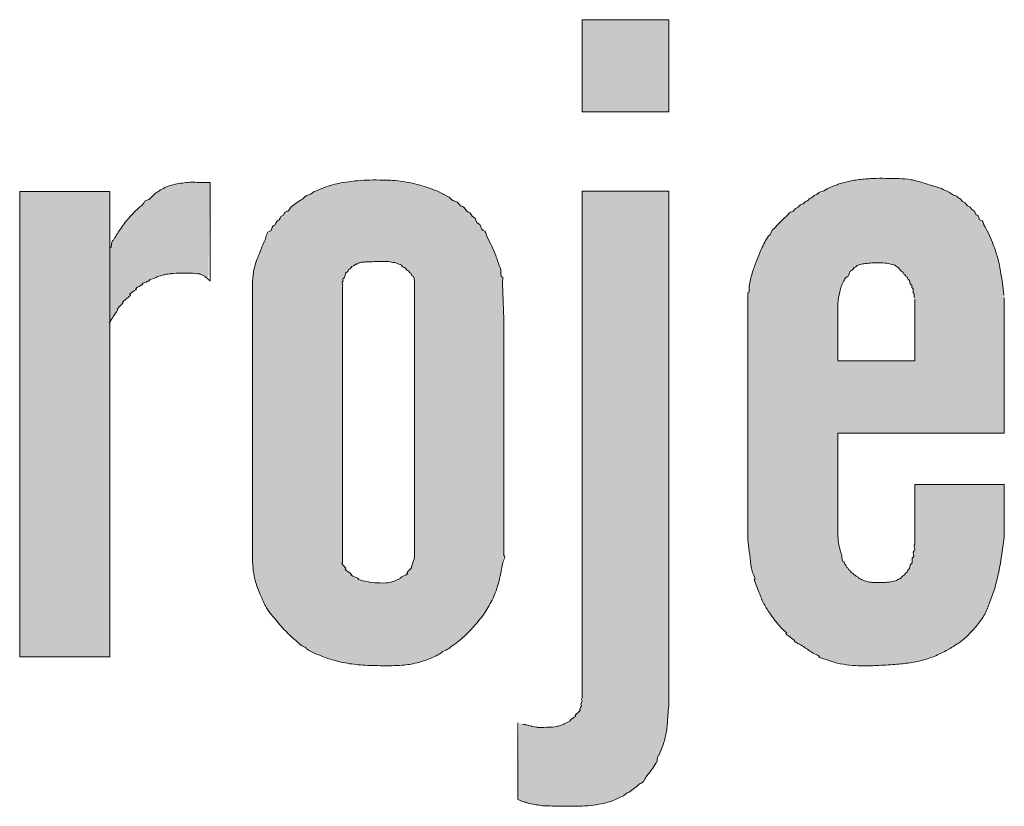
# Model space of a CAD drawing. Header units: centimetres. Extents: x 36226 to 898353716, y 11794 to 57421.
# Tile 13 of 15: x 898353577 to 898353611, y 12859 to 12886. Entities that reach past the tile are written whole.
import ezdxf

# ---------------------------------------------------------------- set-up
doc = ezdxf.new("R2010")
doc.units = ezdxf.units.CM
doc.header["$MEASUREMENT"] = 0

msp = doc.modelspace()

# ---------------------------------------------------------------- hatches: boundary and pattern name
at = {"linetype": 'Continuous', "lineweight": 20}
for points in [[(898353599.279, 12885.68), (898353596.296, 12885.68), (898353596.296, 12882.506), (898353599.279, 12882.506)], [(898353580.062, 12877.875), (898353580.038, 12875.231), (898353580.167, 12875.464), (898353580.436, 12875.892), (898353580.517, 12875.998), (898353580.644, 12876.134), (898353580.914, 12876.391), (898353581.058, 12876.509), (898353581.19, 12876.599), (898353581.378, 12876.699), (898353581.633, 12876.814), (898353581.834, 12876.884), (898353582.003, 12876.923), (898353582.215, 12876.946), (898353582.561, 12876.954), (898353583.053, 12876.942), (898353583.158, 12876.923), (898353583.333, 12876.827), (898353583.434, 12876.739), (898353583.493, 12880.071), (898353583.153, 12880.076), (898353582.838, 12880.083), (898353582.601, 12880.066), (898353582.346, 12880.024), (898353582.134, 12879.973), (898353581.967, 12879.912), (898353581.808, 12879.831), (898353581.625, 12879.712), (898353581.419, 12879.556), (898353581.241, 12879.4), (898353580.828, 12879), (898353580.681, 12878.84), (898353580.534, 12878.653), (898353580.297, 12878.31), (898353580.174, 12878.107)], [(898353580.038, 12879.764), (898353576.939, 12879.764), (898353576.939, 12863.748), (898353580.038, 12863.748)], [(898353594.088, 12858.853), (898353594.184, 12858.798), (898353594.355, 12858.731), (898353594.515, 12858.686), (898353594.933, 12858.622), (898353595.465, 12858.601), (898353596.072, 12858.602), (898353596.348, 12858.609), (898353596.696, 12858.644), (898353597.004, 12858.695), (898353597.219, 12858.747), (898353597.392, 12858.808), (898353597.592, 12858.902), (898353597.816, 12859.029), (898353598.015, 12859.162), (898353598.175, 12859.286), (898353598.31, 12859.411), (898353598.46, 12859.573), (898353598.646, 12859.802), (898353598.761, 12859.969), (898353598.841, 12860.114), (898353598.954, 12860.385), (898353599.09, 12860.747), (898353599.157, 12860.976), (898353599.202, 12861.211), (898353599.233, 12861.504), (898353599.275, 12862.017), (898353599.279, 12879.779), (898353596.296, 12879.779), (898353596.293, 12862.35), (898353596.254, 12862.018), (898353596.227, 12861.923), (898353596.128, 12861.778), (898353595.987, 12861.638), (898353595.866, 12861.538), (898353595.75, 12861.463), (898353595.626, 12861.404), (898353595.476, 12861.356), (898353595.321, 12861.328), (898353595.144, 12861.318), (898353594.77, 12861.317), (898353594.634, 12861.336), (898353594.367, 12861.407), (898353594.232, 12861.43), (898353594.122, 12861.464)]]:
    msp.add_hatch(color=152, dxfattribs=at).paths.add_polyline_path(points)
h = msp.add_hatch(color=152, dxfattribs=at)
h.paths.add_polyline_path([(898353584.949, 12867.083), (898353584.98, 12866.713), (898353585.016, 12866.49), (898353585.065, 12866.298), (898353585.152, 12866.059), (898353585.339, 12865.614), (898353585.417, 12865.463), (898353585.526, 12865.298), (898353585.684, 12865.096), (898353585.979, 12864.751), (898353586.154, 12864.566), (898353586.362, 12864.374), (898353586.668, 12864.12), (898353586.806, 12864.021), (898353586.979, 12863.924), (898353587.238, 12863.807), (898353587.53, 12863.696), (898353587.828, 12863.606), (898353588.132, 12863.538), (898353588.468, 12863.486), (898353588.807, 12863.456), (898353589.317, 12863.441), (898353589.941, 12863.446), (898353590.195, 12863.464), (898353590.447, 12863.504), (898353590.724, 12863.568), (898353590.967, 12863.646), (898353591.175, 12863.735), (898353591.401, 12863.855), (898353591.691, 12864.032), (898353591.924, 12864.194), (898353592.124, 12864.353), (898353592.313, 12864.524), (898353592.51, 12864.727), (898353592.716, 12864.962), (898353592.889, 12865.187), (898353593.031, 12865.399), (898353593.158, 12865.62), (898353593.267, 12865.851), (898353593.356, 12866.09), (898353593.436, 12866.362), (898353593.509, 12866.695), (898353593.597, 12867.226), (898353593.595, 12875.501), (898353593.551, 12876.824), (898353593.525, 12876.966), (898353593.457, 12877.183), (898353593.289, 12877.648), (898353593.153, 12877.949), (898353592.973, 12878.297), (898353592.876, 12878.455), (898353592.585, 12878.856), (898353592.501, 12878.946), (898353592.187, 12879.244), (898353592.056, 12879.344), (898353591.694, 12879.583), (898353591.495, 12879.691), (898353591.231, 12879.809), (898353590.94, 12879.915), (898353590.623, 12880.008), (898353590.342, 12880.071), (898353589.954, 12880.128), (898353589.666, 12880.155), (898353589.151, 12880.162), (898353588.78, 12880.152), (898353588.349, 12880.113), (898353588.002, 12880.062), (898353587.74, 12880.004), (898353587.464, 12879.919), (898353587.195, 12879.814), (898353586.99, 12879.716), (898353586.849, 12879.631), (898353586.611, 12879.467), (898353586.385, 12879.321), (898353586.289, 12879.244), (898353586.085, 12879.04), (898353585.951, 12878.911), (898353585.676, 12878.577), (898353585.546, 12878.391), (898353585.42, 12878.178), (898353585.331, 12877.992), (898353585.082, 12877.357), (898353585.021, 12877.161), (898353584.982, 12876.959), (898353584.949, 12876.651)])
h.paths.add_polyline_path([(898353588.047, 12866.986), (898353588.049, 12876.636), (898353588.07, 12876.749), (898353588.105, 12876.838), (898353588.163, 12876.938), (898353588.256, 12877.059), (898353588.336, 12877.141), (898353588.427, 12877.212), (898353588.56, 12877.287), (898353588.65, 12877.32), (898353588.783, 12877.338), (898353589.394, 12877.356), (898353589.643, 12877.35), (898353589.813, 12877.328), (898353589.943, 12877.291), (898353590.047, 12877.243), (898353590.142, 12877.178), (898353590.302, 12877.042), (898353590.383, 12876.961), (898353590.504, 12876.782), (898353590.531, 12876.666), (898353590.528, 12867.177), (898353590.476, 12866.999), (898353590.387, 12866.78), (898353590.326, 12866.671), (898353590.199, 12866.541), (898353590.078, 12866.467), (898353589.893, 12866.379), (898353589.732, 12866.323), (898353589.597, 12866.296), (898353589.443, 12866.287), (898353589.116, 12866.302), (898353588.902, 12866.33), (898353588.736, 12866.37), (898353588.591, 12866.425), (898353588.455, 12866.498), (898353588.315, 12866.597), (898353588.161, 12866.749), (898353588.105, 12866.841)], flags=0)
h = msp.add_hatch(color=152, dxfattribs=at)
h.paths.add_polyline_path([(898353602.004, 12876.277), (898353602.007, 12867.761), (898353602.093, 12867.008), (898353602.146, 12866.685), (898353602.206, 12866.44), (898353602.289, 12866.201), (898353602.509, 12865.664), (898353602.602, 12865.485), (898353602.752, 12865.251), (898353602.929, 12865.004), (898353603.073, 12864.83), (898353603.248, 12864.648), (898353603.488, 12864.423), (898353603.662, 12864.277), (898353603.907, 12864.1), (898353604.37, 12863.792), (898353604.504, 12863.722), (898353604.789, 12863.618), (898353605.054, 12863.536), (898353605.276, 12863.49), (898353605.602, 12863.451), (898353605.904, 12863.434), (898353606.258, 12863.439), (898353606.989, 12863.479), (898353607.441, 12863.523), (898353607.79, 12863.575), (898353608.036, 12863.633), (898353608.3, 12863.72), (898353608.557, 12863.825), (898353608.805, 12863.949), (898353609.088, 12864.115), (898353609.299, 12864.256), (898353609.458, 12864.38), (898353609.588, 12864.499), (898353609.744, 12864.664), (898353609.939, 12864.897), (898353610.059, 12865.06), (898353610.149, 12865.211), (898353610.244, 12865.417), (898353610.424, 12865.89), (898353610.516, 12866.178), (898353610.601, 12866.521), (898353610.699, 12867.017), (898353610.774, 12867.516), (898353610.826, 12867.942), (898353610.826, 12869.675), (898353607.749, 12869.675), (898353607.746, 12867.596), (898353607.687, 12867.181), (898353607.645, 12867.026), (898353607.579, 12866.859), (898353607.505, 12866.716), (898353607.448, 12866.634), (898353607.364, 12866.549), (898353607.242, 12866.445), (898353607.156, 12866.392), (898353607.064, 12866.355), (898353606.946, 12866.332), (898353606.667, 12866.304), (898353606.327, 12866.304), (898353606.168, 12866.324), (898353606.013, 12866.363), (898353605.901, 12866.408), (898353605.817, 12866.462), (898353605.639, 12866.59), (898353605.519, 12866.696), (898353605.454, 12866.772), (898353605.341, 12866.937), (898353605.287, 12867.044), (898353605.234, 12867.216), (898353605.141, 12867.564), (898353605.107, 12867.781), (898353605.095, 12867.901), (898353605.095, 12871.444), (898353610.826, 12871.444), (898353610.823, 12876.12), (898353610.733, 12876.799), (898353610.652, 12877.255), (898353610.586, 12877.524), (898353610.487, 12877.822), (898353610.337, 12878.203), (898353610.234, 12878.42), (898353610.13, 12878.595), (898353609.838, 12879.023), (898353609.766, 12879.108), (898353609.671, 12879.195), (898353609.218, 12879.577), (898353609.095, 12879.661), (898353608.932, 12879.748), (898353608.694, 12879.851), (898353608.413, 12879.945), (898353607.811, 12880.128), (898353607.594, 12880.174), (898353607.336, 12880.205), (898353607.04, 12880.215), (898353606.411, 12880.217), (898353605.931, 12880.188), (898353605.638, 12880.146), (898353605.347, 12880.085), (898353605.135, 12880.02), (898353604.756, 12879.873), (898353604.506, 12879.752), (898353604.328, 12879.652), (898353603.674, 12879.199), (898353603.263, 12878.853), (898353603.089, 12878.687), (898353602.926, 12878.51), (898353602.775, 12878.322), (898353602.65, 12878.138), (898353602.533, 12877.928), (898353602.416, 12877.676), (898353602.229, 12877.193), (898353602.141, 12876.929), (898353602.071, 12876.642)])
h.paths.add_polyline_path([(898353607.749, 12873.938), (898353605.095, 12873.938), (898353605.097, 12875.927), (898353605.149, 12876.248), (898353605.199, 12876.447), (898353605.258, 12876.599), (898353605.317, 12876.706), (898353605.483, 12876.938), (898353605.587, 12877.063), (898353605.675, 12877.148), (898353605.83, 12877.244), (898353605.949, 12877.272), (898353606.232, 12877.303), (898353606.517, 12877.311), (898353606.761, 12877.303), (898353606.903, 12877.281), (898353607.019, 12877.243), (898353607.172, 12877.144), (898353607.305, 12877.018), (898353607.367, 12876.937), (898353607.475, 12876.815), (898353607.553, 12876.696), (898353607.619, 12876.569), (898353607.666, 12876.435), (898353607.749, 12876.057)], flags=0)

# ---------------------------------------------------------------- linework, layer by layer
at = {"color": 152, "linetype": 'Continuous', "lineweight": 20}
msp.add_line((898353576.939, 12863.748), (898353580.038, 12863.748), dxfattribs=at)
at = {"color": 152, "linetype": 'Continuous', "lineweight": 20, "flags": 128}
for points in [[(898353596.296, 12885.68), (898353599.279, 12885.68), (898353599.279, 12882.506), (898353596.296, 12882.506)], [(898353576.939, 12879.764), (898353580.038, 12879.764), (898353580.038, 12863.748), (898353576.939, 12863.748)]]:
    msp.add_lwpolyline(points, close=True, dxfattribs=at)
for points in [[(898353583.493, 12880.071), (898353583.493, 12876.681)], [(898353596.296, 12862.37), (898353596.296, 12879.779), (898353599.279, 12879.779), (898353599.279, 12862.054)], [(898353584.948, 12876.63), (898353584.948, 12867.111)], [(898353588.047, 12876.483), (898353588.047, 12866.986)], [(898353590.531, 12867.192), (898353590.531, 12876.666)], [(898353602.004, 12876.277), (898353602.004, 12867.786)], [(898353605.095, 12871.444), (898353610.826, 12871.444), (898353610.826, 12876.102)], [(898353605.095, 12873.938), (898353607.749, 12873.938), (898353607.749, 12876.057)], [(898353605.095, 12873.938), (898353605.095, 12875.907)], [(898353593.597, 12867.226), (898353593.597, 12875.439)], [(898353605.095, 12867.901), (898353605.095, 12871.444)], [(898353610.826, 12867.942), (898353610.826, 12869.675), (898353607.749, 12869.675), (898353607.749, 12867.616)], [(898353594.088, 12858.853), (898353594.088, 12861.469)]]:
    msp.add_lwpolyline(points, dxfattribs=at)
at = {"color": 152, "linetype": 'Continuous', "lineweight": 20}
for points, knots in [([(898353587.148, 12879.793), (898353587.254, 12879.841), (898353587.363, 12879.883), (898353587.473, 12879.922), (898353587.575, 12879.957), (898353587.679, 12879.989), (898353587.784, 12880.016), (898353587.873, 12880.038), (898353587.963, 12880.056), (898353588.054, 12880.071), (898353588.194, 12880.095), (898353588.335, 12880.112), (898353588.477, 12880.127), (898353588.611, 12880.14), (898353588.745, 12880.152), (898353588.88, 12880.157), (898353589.031, 12880.163), (898353589.182, 12880.162), (898353589.333, 12880.161), (898353589.456, 12880.161), (898353589.578, 12880.16), (898353589.701, 12880.153), (898353589.811, 12880.146), (898353589.92, 12880.133), (898353590.03, 12880.119), (898353590.169, 12880.1), (898353590.307, 12880.079), (898353590.444, 12880.05), (898353590.562, 12880.026), (898353590.679, 12879.995), (898353590.795, 12879.961), (898353590.988, 12879.903), (898353591.178, 12879.835), (898353591.362, 12879.753), (898353591.483, 12879.699), (898353591.602, 12879.64), (898353591.715, 12879.571), (898353591.788, 12879.526), (898353591.843, 12879.43), (898353591.929, 12879.43), (898353592.033, 12879.43), (898353592.079, 12879.248), (898353592.183, 12879.248), (898353592.276, 12879.248), (898353592.292, 12879.054), (898353592.386, 12879.054), (898353592.467, 12879.054), (898353592.48, 12878.885), (898353592.561, 12878.885), (898353592.65, 12878.885), (898353592.631, 12878.669), (898353592.72, 12878.669), (898353592.82, 12878.669), (898353592.796, 12878.428), (898353592.895, 12878.428), (898353592.985, 12878.428), (898353592.987, 12878.273), (898353593.029, 12878.194), (898353593.084, 12878.09), (898353593.136, 12877.985), (898353593.186, 12877.878), (898353593.235, 12877.776), (898353593.281, 12877.672), (898353593.321, 12877.565), (898353593.345, 12877.501), (898353593.366, 12877.437), (898353593.388, 12877.373), (898353593.424, 12877.273), (898353593.463, 12877.174), (898353593.495, 12877.072), (898353593.522, 12876.988), (898353593.464, 12876.814), (898353593.552, 12876.814), (898353593.593, 12876.814), (898353593.557, 12876.732), (898353593.557, 12876.691), (898353593.565, 12876.274), (898353593.579, 12875.857), (898353593.597, 12875.439)], [0, 0, 0, 0, 1, 1, 1, 2, 2, 2, 3, 3, 3, 4, 4, 4, 5, 5, 5, 6, 6, 6, 7, 7, 7, 8, 8, 8, 9, 9, 9, 10, 10, 10, 11, 11, 11, 12, 12, 12, 13, 13, 13, 14, 14, 14, 15, 15, 15, 16, 16, 16, 17, 17, 17, 18, 18, 18, 19, 19, 19, 20, 20, 20, 21, 21, 21, 22, 22, 22, 23, 23, 23, 24, 24, 24, 25, 25, 25, 26, 26, 26, 26]), ([(898353602.897, 12878.476), (898353603.026, 12878.63), (898353603.168, 12878.772), (898353603.32, 12878.903), (898353603.386, 12878.96), (898353603.434, 12879.072), (898353603.522, 12879.072), (898353603.591, 12879.072), (898353603.613, 12879.205), (898353603.682, 12879.205), (898353603.754, 12879.205), (898353603.788, 12879.328), (898353603.86, 12879.328), (898353603.919, 12879.328), (898353603.947, 12879.428), (898353604.006, 12879.428), (898353604.069, 12879.428), (898353604.099, 12879.536), (898353604.162, 12879.536), (898353604.229, 12879.536), (898353604.26, 12879.65), (898353604.327, 12879.65), (898353604.393, 12879.65), (898353604.434, 12879.749), (898353604.5, 12879.749), (898353604.584, 12879.749), (898353604.649, 12879.825), (898353604.724, 12879.859), (898353604.829, 12879.905), (898353604.935, 12879.946), (898353605.042, 12879.986), (898353605.089, 12880.004), (898353605.136, 12880.021), (898353605.183, 12880.037), (898353605.304, 12880.077), (898353605.429, 12880.106), (898353605.554, 12880.13), (898353605.702, 12880.159), (898353605.851, 12880.182), (898353606.002, 12880.195), (898353606.078, 12880.201), (898353606.154, 12880.208), (898353606.23, 12880.208), (898353606.294, 12880.208), (898353606.358, 12880.215), (898353606.423, 12880.217), (898353606.57, 12880.222), (898353606.717, 12880.217), (898353606.864, 12880.216), (898353606.979, 12880.215), (898353607.093, 12880.216), (898353607.207, 12880.212), (898353607.341, 12880.207), (898353607.475, 12880.194), (898353607.607, 12880.172), (898353607.664, 12880.162), (898353607.721, 12880.15), (898353607.778, 12880.137), (898353607.916, 12880.103), (898353608.051, 12880.056), (898353608.187, 12880.013), (898353608.322, 12879.971), (898353608.458, 12879.934), (898353608.591, 12879.888)], [0, 0, 0, 0, 1, 1, 1, 2, 2, 2, 3, 3, 3, 4, 4, 4, 5, 5, 5, 6, 6, 6, 7, 7, 7, 8, 8, 8, 9, 9, 9, 10, 10, 10, 11, 11, 11, 12, 12, 12, 13, 13, 13, 14, 14, 14, 15, 15, 15, 16, 16, 16, 17, 17, 17, 18, 18, 18, 19, 19, 19, 20, 20, 20, 21, 21, 21, 21]), ([(898353581.077, 12879.243), (898353581.187, 12879.243), (898353581.207, 12879.469), (898353581.316, 12879.469), (898353581.437, 12879.469), (898353581.501, 12879.623), (898353581.6, 12879.694), (898353581.723, 12879.782), (898353581.851, 12879.864), (898353581.99, 12879.922), (898353582.105, 12879.97), (898353582.227, 12880), (898353582.35, 12880.025), (898353582.517, 12880.059), (898353582.686, 12880.081), (898353582.854, 12880.083), (898353583.022, 12880.086), (898353583.188, 12880.07), (898353583.36, 12880.07), (898353583.405, 12880.07), (898353583.449, 12880.071), (898353583.493, 12880.071)], [0, 0, 0, 0, 1, 1, 1, 2, 2, 2, 3, 3, 3, 4, 4, 4, 5, 5, 5, 6, 6, 6, 7, 7, 7, 7]), ([(898353584.948, 12876.63), (898353584.962, 12876.8), (898353584.976, 12876.97), (898353585.015, 12877.134), (898353585.061, 12877.329), (898353585.142, 12877.516), (898353585.216, 12877.705), (898353585.27, 12877.84), (898353585.319, 12877.975), (898353585.382, 12878.105), (898353585.431, 12878.205), (898353585.437, 12878.395), (898353585.549, 12878.395), (898353585.631, 12878.395), (898353585.608, 12878.596), (898353585.69, 12878.596), (898353585.762, 12878.596), (898353585.755, 12878.762), (898353585.827, 12878.762), (898353585.902, 12878.762), (898353585.897, 12878.933), (898353585.972, 12878.933), (898353586.04, 12878.933), (898353586.053, 12879.074), (898353586.122, 12879.074), (898353586.197, 12879.074), (898353586.224, 12879.186), (898353586.28, 12879.236), (898353586.396, 12879.344), (898353586.541, 12879.418), (898353586.673, 12879.507), (898353586.741, 12879.553), (898353586.793, 12879.648), (898353586.874, 12879.648), (898353586.977, 12879.648), (898353587.044, 12879.793), (898353587.148, 12879.793)], [0, 0, 0, 0, 1, 1, 1, 2, 2, 2, 3, 3, 3, 4, 4, 4, 5, 5, 5, 6, 6, 6, 7, 7, 7, 8, 8, 8, 9, 9, 9, 10, 10, 10, 11, 11, 11, 12, 12, 12, 12]), ([(898353608.862, 12879.781), (898353608.965, 12879.735), (898353609.047, 12879.619), (898353609.16, 12879.619), (898353609.21, 12879.619), (898353609.229, 12879.528), (898353609.279, 12879.528), (898353609.346, 12879.528), (898353609.364, 12879.398), (898353609.431, 12879.398), (898353609.506, 12879.398), (898353609.527, 12879.251), (898353609.602, 12879.251), (898353609.676, 12879.251), (898353609.695, 12879.107), (898353609.767, 12879.107), (898353609.831, 12879.107), (898353609.822, 12878.955), (898353609.886, 12878.955), (898353609.957, 12878.955), (898353609.933, 12878.778), (898353610.004, 12878.778), (898353610.094, 12878.778), (898353610.108, 12878.631), (898353610.156, 12878.555), (898353610.278, 12878.361), (898353610.365, 12878.145), (898353610.447, 12877.929), (898353610.501, 12877.785), (898353610.554, 12877.639), (898353610.595, 12877.491), (898353610.645, 12877.312), (898353610.678, 12877.129), (898353610.709, 12876.946), (898353610.728, 12876.834), (898353610.746, 12876.722), (898353610.761, 12876.61), (898353610.78, 12876.472), (898353610.795, 12876.333), (898353610.813, 12876.195)], [0, 0, 0, 0, 1, 1, 1, 2, 2, 2, 3, 3, 3, 4, 4, 4, 5, 5, 5, 6, 6, 6, 7, 7, 7, 8, 8, 8, 9, 9, 9, 10, 10, 10, 11, 11, 11, 12, 12, 12, 13, 13, 13, 13]), ([(898353580.165, 12878.09), (898353580.232, 12878.216), (898353580.312, 12878.335), (898353580.393, 12878.453), (898353580.487, 12878.59), (898353580.582, 12878.725), (898353580.69, 12878.85), (898353580.809, 12878.989), (898353580.944, 12879.115), (898353581.077, 12879.243)], [0, 0, 0, 0, 1, 1, 1, 2, 2, 2, 3, 3, 3, 3]), ([(898353602.004, 12876.277), (898353602.083, 12876.277), (898353602.031, 12876.433), (898353602.045, 12876.511), (898353602.073, 12876.659), (898353602.105, 12876.806), (898353602.148, 12876.951), (898353602.188, 12877.086), (898353602.237, 12877.217), (898353602.287, 12877.349), (898353602.344, 12877.5), (898353602.402, 12877.65), (898353602.469, 12877.796), (898353602.538, 12877.948), (898353602.619, 12878.096), (898353602.712, 12878.234)], [0, 0, 0, 0, 1, 1, 1, 2, 2, 2, 3, 3, 3, 4, 4, 4, 5, 5, 5, 5]), ([(898353588.047, 12876.483), (898353588.106, 12876.483), (898353587.992, 12876.66), (898353588.051, 12876.66), (898353588.091, 12876.66), (898353588.039, 12876.776), (898353588.079, 12876.776), (898353588.159, 12876.776), (898353588.117, 12876.986), (898353588.197, 12876.986), (898353588.244, 12876.986), (898353588.24, 12877.093), (898353588.287, 12877.093), (898353588.341, 12877.093), (898353588.354, 12877.199), (898353588.408, 12877.199), (898353588.448, 12877.199), (898353588.47, 12877.261), (898353588.51, 12877.261), (898353588.55, 12877.261), (898353588.579, 12877.311), (898353588.619, 12877.311), (898353588.659, 12877.311), (898353588.696, 12877.334), (898353588.735, 12877.334), (898353588.778, 12877.334), (898353588.82, 12877.341), (898353588.862, 12877.343), (898353588.958, 12877.347), (898353589.054, 12877.347), (898353589.15, 12877.35), (898353589.312, 12877.353), (898353589.474, 12877.362), (898353589.636, 12877.351), (898353589.702, 12877.346), (898353589.767, 12877.323), (898353589.834, 12877.323), (898353589.905, 12877.323), (898353589.963, 12877.249), (898353590.035, 12877.249), (898353590.094, 12877.249), (898353590.121, 12877.148), (898353590.18, 12877.148), (898353590.234, 12877.148), (898353590.248, 12877.042), (898353590.302, 12877.042), (898353590.343, 12877.042), (898353590.347, 12876.956), (898353590.387, 12876.956), (898353590.431, 12876.956), (898353590.421, 12876.851), (898353590.465, 12876.851), (898353590.502, 12876.851), (898353590.512, 12876.792), (898353590.531, 12876.666)], [0, 0, 0, 0, 1, 1, 1, 2, 2, 2, 3, 3, 3, 4, 4, 4, 5, 5, 5, 6, 6, 6, 7, 7, 7, 8, 8, 8, 9, 9, 9, 10, 10, 10, 11, 11, 11, 12, 12, 12, 13, 13, 13, 14, 14, 14, 15, 15, 15, 16, 16, 16, 17, 17, 17, 18, 18, 18, 18]), ([(898353605.095, 12875.907), (898353605.113, 12876.042), (898353605.131, 12876.177), (898353605.162, 12876.311), (898353605.193, 12876.444), (898353605.237, 12876.576), (898353605.308, 12876.691), (898353605.332, 12876.731), (898353605.341, 12876.807), (898353605.387, 12876.807), (898353605.495, 12876.807), (898353605.478, 12877.062), (898353605.586, 12877.062), (898353605.636, 12877.062), (898353605.645, 12877.166), (898353605.695, 12877.166), (898353605.728, 12877.166), (898353605.743, 12877.221), (898353605.775, 12877.221), (898353605.807, 12877.221), (898353605.834, 12877.255), (898353605.866, 12877.255), (898353605.927, 12877.255), (898353605.986, 12877.285), (898353606.047, 12877.285), (898353606.121, 12877.285), (898353606.194, 12877.305), (898353606.268, 12877.305), (898353606.357, 12877.305), (898353606.446, 12877.311), (898353606.535, 12877.311), (898353606.618, 12877.311), (898353606.701, 12877.301), (898353606.784, 12877.301), (898353606.871, 12877.301), (898353606.948, 12877.237), (898353607.034, 12877.237), (898353607.075, 12877.237), (898353607.098, 12877.173), (898353607.139, 12877.173), (898353607.168, 12877.173), (898353607.266, 12877), (898353607.32, 12877), (898353607.353, 12877), (898353607.346, 12876.922), (898353607.378, 12876.922), (898353607.421, 12876.922), (898353607.422, 12876.828), (898353607.464, 12876.828), (898353607.502, 12876.828), (898353607.491, 12876.734), (898353607.529, 12876.734), (898353607.597, 12876.734), (898353607.557, 12876.556), (898353607.625, 12876.556), (898353607.666, 12876.556), (898353607.624, 12876.439), (898353607.665, 12876.439), (898353607.73, 12876.439), (898353607.644, 12876.25), (898353607.709, 12876.25), (898353607.756, 12876.25), (898353607.691, 12876.11), (898353607.739, 12876.11)], [0, 0, 0, 0, 1, 1, 1, 2, 2, 2, 3, 3, 3, 4, 4, 4, 5, 5, 5, 6, 6, 6, 7, 7, 7, 8, 8, 8, 9, 9, 9, 10, 10, 10, 11, 11, 11, 12, 12, 12, 13, 13, 13, 14, 14, 14, 15, 15, 15, 16, 16, 16, 17, 17, 17, 18, 18, 18, 19, 19, 19, 20, 20, 20, 21, 21, 21, 21]), ([(898353583.493, 12876.681), (898353583.53, 12876.681), (898353583.376, 12876.759), (898353583.413, 12876.759), (898353583.454, 12876.759), (898353583.28, 12876.836), (898353583.32, 12876.836), (898353583.385, 12876.836), (898353583.083, 12876.926), (898353583.147, 12876.926), (898353583.207, 12876.926), (898353582.906, 12876.946), (898353582.967, 12876.946), (898353583.053, 12876.946), (898353582.797, 12876.951), (898353582.712, 12876.953), (898353582.611, 12876.954), (898353582.51, 12876.955), (898353582.409, 12876.954), (898353582.325, 12876.952), (898353582.075, 12876.942), (898353582.159, 12876.942), (898353582.242, 12876.942), (898353581.829, 12876.905), (898353581.912, 12876.905), (898353581.999, 12876.905), (898353581.575, 12876.826), (898353581.662, 12876.826), (898353581.754, 12876.826), (898353581.317, 12876.714), (898353581.409, 12876.714), (898353581.5, 12876.714), (898353581.077, 12876.585), (898353581.168, 12876.585), (898353581.262, 12876.585), (898353580.848, 12876.416), (898353580.942, 12876.416), (898353581.04, 12876.416), (898353580.629, 12876.216), (898353580.728, 12876.216), (898353580.848, 12876.216), (898353580.554, 12876.048), (898353580.48, 12875.953)], [0, 0, 0, 0, 1, 1, 1, 2, 2, 2, 3, 3, 3, 4, 4, 4, 5, 5, 5, 6, 6, 6, 7, 7, 7, 8, 8, 8, 9, 9, 9, 10, 10, 10, 11, 11, 11, 12, 12, 12, 13, 13, 13, 14, 14, 14, 14]), ([(898353580.316, 12875.704), (898353580.251, 12875.599), (898353580.184, 12875.496), (898353580.124, 12875.39), (898353580.094, 12875.338), (898353579.978, 12875.231), (898353580.038, 12875.231)], [0, 0, 0, 0, 1, 1, 1, 2, 2, 2, 2]), ([(898353602.217, 12866.405), (898353602.315, 12866.405), (898353602.164, 12866.594), (898353602.145, 12866.691), (898353602.13, 12866.766), (898353602.118, 12866.841), (898353602.106, 12866.916), (898353602.084, 12867.065), (898353602.067, 12867.215), (898353602.049, 12867.365), (898353602.033, 12867.505), (898353602.018, 12867.645), (898353602.004, 12867.786)], [0, 0, 0, 0, 1, 1, 1, 2, 2, 2, 3, 3, 3, 4, 4, 4, 4]), ([(898353610.826, 12867.942), (898353610.8, 12867.726), (898353610.775, 12867.51), (898353610.743, 12867.295), (898353610.712, 12867.085), (898353610.675, 12866.875), (898353610.632, 12866.666), (898353610.591, 12866.467), (898353610.545, 12866.268), (898353610.485, 12866.075), (898353610.433, 12865.906), (898353610.37, 12865.741), (898353610.306, 12865.575), (898353610.252, 12865.435), (898353610.197, 12865.294), (898353610.124, 12865.165), (898353610.048, 12865.032), (898353609.953, 12864.911), (898353609.855, 12864.793), (898353609.746, 12864.663), (898353609.634, 12864.536), (898353609.508, 12864.424), (898353609.356, 12864.287), (898353609.184, 12864.172), (898353609.008, 12864.066), (898353608.885, 12863.992), (898353608.761, 12863.922), (898353608.632, 12863.86), (898353608.486, 12863.79), (898353608.335, 12863.729), (898353608.18, 12863.678), (898353608.069, 12863.641), (898353607.957, 12863.609), (898353607.842, 12863.585), (898353607.755, 12863.567), (898353607.668, 12863.554), (898353607.58, 12863.541), (898353607.408, 12863.517), (898353607.236, 12863.499), (898353607.063, 12863.485), (898353606.852, 12863.467), (898353606.641, 12863.457), (898353606.43, 12863.447), (898353606.252, 12863.438), (898353606.073, 12863.43), (898353605.895, 12863.434), (898353605.764, 12863.437), (898353605.633, 12863.447), (898353605.503, 12863.461), (898353605.358, 12863.476), (898353605.214, 12863.496), (898353605.074, 12863.531), (898353604.942, 12863.563), (898353604.813, 12863.609), (898353604.684, 12863.654), (898353604.603, 12863.683), (898353604.363, 12863.749), (898353604.447, 12863.749), (898353604.538, 12863.749), (898353604.292, 12863.841), (898353604.216, 12863.892), (898353604.114, 12863.961), (898353604.012, 12864.028), (898353603.911, 12864.097), (898353603.812, 12864.165), (898353603.5, 12864.31), (898353603.62, 12864.31)], [0, 0, 0, 0, 1, 1, 1, 2, 2, 2, 3, 3, 3, 4, 4, 4, 5, 5, 5, 6, 6, 6, 7, 7, 7, 8, 8, 8, 9, 9, 9, 10, 10, 10, 11, 11, 11, 12, 12, 12, 13, 13, 13, 14, 14, 14, 15, 15, 15, 16, 16, 16, 17, 17, 17, 18, 18, 18, 19, 19, 19, 20, 20, 20, 21, 21, 21, 22, 22, 22, 22]), ([(898353605.095, 12867.901), (898353605.105, 12867.8), (898353605.115, 12867.698), (898353605.134, 12867.599), (898353605.158, 12867.475), (898353605.196, 12867.354), (898353605.229, 12867.232), (898353605.249, 12867.159), (898353605.224, 12867.016), (898353605.3, 12867.016), (898353605.335, 12867.016), (898353605.315, 12866.922), (898353605.351, 12866.922), (898353605.391, 12866.922), (898353605.378, 12866.821), (898353605.418, 12866.821), (898353605.452, 12866.821), (898353605.445, 12866.74), (898353605.479, 12866.74), (898353605.528, 12866.74), (898353605.534, 12866.637), (898353605.583, 12866.637), (898353605.628, 12866.637), (898353605.643, 12866.553), (898353605.688, 12866.553), (898353605.72, 12866.553), (898353605.736, 12866.499), (898353605.768, 12866.499), (898353605.805, 12866.499), (898353605.82, 12866.434), (898353605.856, 12866.434), (898353605.915, 12866.434), (898353605.958, 12866.362), (898353606.018, 12866.362), (898353606.076, 12866.362), (898353606.129, 12866.321), (898353606.187, 12866.321), (898353606.234, 12866.321), (898353606.281, 12866.304), (898353606.328, 12866.304), (898353606.391, 12866.304), (898353606.454, 12866.303), (898353606.517, 12866.303), (898353606.575, 12866.303), (898353606.634, 12866.305), (898353606.693, 12866.305), (898353606.75, 12866.305), (898353606.805, 12866.322), (898353606.862, 12866.322), (898353606.936, 12866.322), (898353607.005, 12866.359), (898353607.078, 12866.359), (898353607.134, 12866.359), (898353607.172, 12866.436), (898353607.229, 12866.436), (898353607.285, 12866.436), (898353607.301, 12866.543), (898353607.357, 12866.543), (898353607.405, 12866.543), (898353607.409, 12866.645), (898353607.457, 12866.645), (898353607.499, 12866.645), (898353607.483, 12866.751), (898353607.525, 12866.751), (898353607.598, 12866.751), (898353607.544, 12866.949), (898353607.617, 12866.949), (898353607.696, 12866.949), (898353607.607, 12867.176), (898353607.686, 12867.176), (898353607.755, 12867.176), (898353607.647, 12867.38), (898353607.716, 12867.38), (898353607.796, 12867.38), (898353607.67, 12867.616), (898353607.749, 12867.616)], [0, 0, 0, 0, 1, 1, 1, 2, 2, 2, 3, 3, 3, 4, 4, 4, 5, 5, 5, 6, 6, 6, 7, 7, 7, 8, 8, 8, 9, 9, 9, 10, 10, 10, 11, 11, 11, 12, 12, 12, 13, 13, 13, 14, 14, 14, 15, 15, 15, 16, 16, 16, 17, 17, 17, 18, 18, 18, 19, 19, 19, 20, 20, 20, 21, 21, 21, 22, 22, 22, 23, 23, 23, 24, 24, 24, 25, 25, 25, 25]), ([(898353586.546, 12864.219), (898353586.402, 12864.337), (898353586.261, 12864.458), (898353586.131, 12864.59), (898353585.997, 12864.724), (898353585.874, 12864.869), (898353585.751, 12865.015), (898353585.623, 12865.168), (898353585.494, 12865.323), (898353585.399, 12865.496), (898353585.333, 12865.616), (898353585.282, 12865.745), (898353585.229, 12865.873), (898353585.166, 12866.025), (898353585.1, 12866.176), (898353585.054, 12866.332), (898353584.982, 12866.582), (898353584.963, 12866.848), (898353584.948, 12867.111)], [0, 0, 0, 0, 1, 1, 1, 2, 2, 2, 3, 3, 3, 4, 4, 4, 5, 5, 5, 6, 6, 6, 6]), ([(898353590.036, 12866.445), (898353589.898, 12866.376), (898353589.757, 12866.319), (898353589.61, 12866.298), (898353589.5, 12866.282), (898353589.387, 12866.286), (898353589.275, 12866.292), (898353589.123, 12866.3), (898353588.973, 12866.311), (898353588.826, 12866.346), (898353588.745, 12866.365), (898353588.507, 12866.425), (898353588.59, 12866.425), (898353588.686, 12866.425), (898353588.245, 12866.576), (898353588.343, 12866.576), (898353588.432, 12866.576), (898353588.065, 12866.76), (898353588.153, 12866.76), (898353588.235, 12866.76), (898353587.963, 12866.986), (898353588.047, 12866.986)], [0, 0, 0, 0, 1, 1, 1, 2, 2, 2, 3, 3, 3, 4, 4, 4, 5, 5, 5, 6, 6, 6, 7, 7, 7, 7]), ([(898353593.597, 12867.226), (898353593.691, 12867.226), (898353593.569, 12867.04), (898353593.554, 12866.947), (898353593.517, 12866.724), (898353593.475, 12866.501), (898353593.415, 12866.283), (898353593.366, 12866.106), (898353593.305, 12865.931), (898353593.229, 12865.764), (898353593.151, 12865.595), (898353593.058, 12865.433), (898353592.953, 12865.279), (898353592.836, 12865.106), (898353592.705, 12864.944), (898353592.566, 12864.789), (898353592.45, 12864.659), (898353592.329, 12864.535), (898353592.2, 12864.419), (898353592.052, 12864.287), (898353591.893, 12864.167), (898353591.728, 12864.057)], [0, 0, 0, 0, 1, 1, 1, 2, 2, 2, 3, 3, 3, 4, 4, 4, 5, 5, 5, 6, 6, 6, 7, 7, 7, 7]), ([(898353590.422, 12866.86), (898353590.519, 12866.86), (898353590.187, 12866.613), (898353590.28, 12866.613), (898353590.377, 12866.613), (898353589.935, 12866.445), (898353590.036, 12866.445)], [0, 0, 0, 0, 1, 1, 1, 2, 2, 2, 2]), ([(898353603.34, 12864.559), (898353603.243, 12864.652), (898353603.147, 12864.746), (898353603.058, 12864.847), (898353602.943, 12864.978), (898353602.84, 12865.12), (898353602.741, 12865.266), (898353602.665, 12865.379), (898353602.591, 12865.495), (898353602.531, 12865.617), (898353602.484, 12865.712), (898353602.446, 12865.811), (898353602.407, 12865.909), (898353602.34, 12866.074), (898353602.27, 12866.236), (898353602.217, 12866.405)], [0, 0, 0, 0, 1, 1, 1, 2, 2, 2, 3, 3, 3, 4, 4, 4, 5, 5, 5, 5]), ([(898353591.483, 12863.903), (898353591.347, 12863.822), (898353591.207, 12863.745), (898353591.061, 12863.683), (898353590.917, 12863.623), (898353590.766, 12863.577), (898353590.613, 12863.54), (898353590.445, 12863.499), (898353590.274, 12863.469), (898353590.101, 12863.455), (898353589.979, 12863.445), (898353589.857, 12863.443), (898353589.734, 12863.441), (898353589.525, 12863.439), (898353589.315, 12863.44), (898353589.106, 12863.445), (898353588.985, 12863.447), (898353588.864, 12863.452), (898353588.744, 12863.46), (898353588.541, 12863.474), (898353588.339, 12863.499), (898353588.14, 12863.536), (898353588.02, 12863.559), (898353587.901, 12863.586), (898353587.784, 12863.618), (898353587.57, 12863.677), (898353587.361, 12863.753), (898353587.157, 12863.842), (898353587.028, 12863.897), (898353586.902, 12863.958), (898353586.786, 12864.034)], [0, 0, 0, 0, 1, 1, 1, 2, 2, 2, 3, 3, 3, 4, 4, 4, 5, 5, 5, 6, 6, 6, 7, 7, 7, 8, 8, 8, 9, 9, 9, 10, 10, 10, 10]), ([(898353596.296, 12862.37), (898353596.335, 12862.37), (898353596.243, 12862.255), (898353596.281, 12862.255), (898353596.335, 12862.255), (898353596.211, 12862.093), (898353596.266, 12862.093), (898353596.329, 12862.093), (898353596.161, 12861.912), (898353596.222, 12861.912), (898353596.303, 12861.912), (898353595.986, 12861.717), (898353596.069, 12861.717), (898353596.152, 12861.717), (898353595.804, 12861.553), (898353595.886, 12861.553), (898353595.971, 12861.553), (898353595.584, 12861.422), (898353595.669, 12861.422), (898353595.744, 12861.422), (898353595.379, 12861.351), (898353595.455, 12861.351), (898353595.52, 12861.351), (898353595.197, 12861.322), (898353595.262, 12861.322), (898353595.356, 12861.322), (898353595.072, 12861.32), (898353594.977, 12861.318), (898353594.903, 12861.317), (898353594.682, 12861.318), (898353594.756, 12861.318), (898353594.823, 12861.318), (898353594.49, 12861.354), (898353594.557, 12861.354), (898353594.626, 12861.354), (898353594.293, 12861.408), (898353594.361, 12861.408), (898353594.401, 12861.408), (898353594.202, 12861.427), (898353594.243, 12861.427)], [0, 0, 0, 0, 1, 1, 1, 2, 2, 2, 3, 3, 3, 4, 4, 4, 5, 5, 5, 6, 6, 6, 7, 7, 7, 8, 8, 8, 9, 9, 9, 10, 10, 10, 11, 11, 11, 12, 12, 12, 13, 13, 13, 13]), ([(898353598.941, 12860.353), (898353599, 12860.503), (898353599.062, 12860.652), (898353599.11, 12860.806), (898353599.153, 12860.946), (898353599.186, 12861.09), (898353599.206, 12861.235), (898353599.228, 12861.396), (898353599.236, 12861.559), (898353599.248, 12861.722), (898353599.256, 12861.832), (898353599.267, 12861.943), (898353599.279, 12862.054)], [0, 0, 0, 0, 1, 1, 1, 2, 2, 2, 3, 3, 3, 4, 4, 4, 4]), ([(898353598.274, 12859.375), (898353598.4, 12859.375), (898353598.447, 12859.556), (898353598.528, 12859.654), (898353598.64, 12859.789), (898353598.749, 12859.93), (898353598.827, 12860.086)], [0, 0, 0, 0, 1, 1, 1, 2, 2, 2, 2]), ([(898353594.067, 12858.848), (898353594.07, 12858.848), (898353594.234, 12858.745), (898353594.315, 12858.745), (898353594.372, 12858.745), (898353594.421, 12858.695), (898353594.477, 12858.695), (898353594.558, 12858.695), (898353594.635, 12858.653), (898353594.717, 12858.653), (898353594.79, 12858.653), (898353594.861, 12858.622), (898353594.934, 12858.622), (898353595.022, 12858.622), (898353595.11, 12858.613), (898353595.199, 12858.611), (898353595.299, 12858.608), (898353595.398, 12858.602), (898353595.498, 12858.601), (898353595.602, 12858.6), (898353595.706, 12858.604), (898353595.809, 12858.605), (898353595.938, 12858.605), (898353596.067, 12858.6), (898353596.195, 12858.603), (898353596.328, 12858.606), (898353596.461, 12858.617), (898353596.594, 12858.632), (898353596.715, 12858.646), (898353596.836, 12858.663), (898353596.956, 12858.686), (898353597.061, 12858.705), (898353597.166, 12858.729), (898353597.267, 12858.762), (898353597.403, 12858.807), (898353597.532, 12858.869), (898353597.657, 12858.937)], [0, 0, 0, 0, 1, 1, 1, 2, 2, 2, 3, 3, 3, 4, 4, 4, 5, 5, 5, 6, 6, 6, 7, 7, 7, 8, 8, 8, 9, 9, 9, 10, 10, 10, 11, 11, 11, 12, 12, 12, 12])]:
    msp.add_open_spline(points, degree=3, knots=knots, dxfattribs=at)
for points in [[(898353608.591, 12879.888), (898353608.688, 12879.888), (898353608.765, 12879.781), (898353608.862, 12879.781)], [(898353602.712, 12878.234), (898353602.814, 12878.234), (898353602.795, 12878.476), (898353602.897, 12878.476)], [(898353580.038, 12877.821), (898353580.138, 12877.821), (898353580.066, 12878.09), (898353580.165, 12878.09)], [(898353580.48, 12875.953), (898353580.58, 12875.953), (898353580.216, 12875.704), (898353580.316, 12875.704)], [(898353590.531, 12867.192), (898353590.507, 12867.079), (898353590.468, 12866.969), (898353590.422, 12866.86)], [(898353603.62, 12864.31), (898353603.523, 12864.389), (898353603.215, 12864.559), (898353603.34, 12864.559)], [(898353586.786, 12864.034), (898353586.887, 12864.034), (898353586.444, 12864.219), (898353586.546, 12864.219)], [(898353591.728, 12864.057), (898353591.825, 12864.057), (898353591.386, 12863.903), (898353591.483, 12863.903)], [(898353598.827, 12860.086), (898353598.924, 12860.086), (898353598.844, 12860.353), (898353598.941, 12860.353)], [(898353597.909, 12859.089), (898353598.038, 12859.174), (898353598.162, 12859.269), (898353598.274, 12859.375)], [(898353597.657, 12858.937), (898353597.755, 12858.937), (898353597.811, 12859.089), (898353597.909, 12859.089)]]:
    msp.add_open_spline(points, degree=3, dxfattribs=at)

doc.saveas('drawing.dxf')
